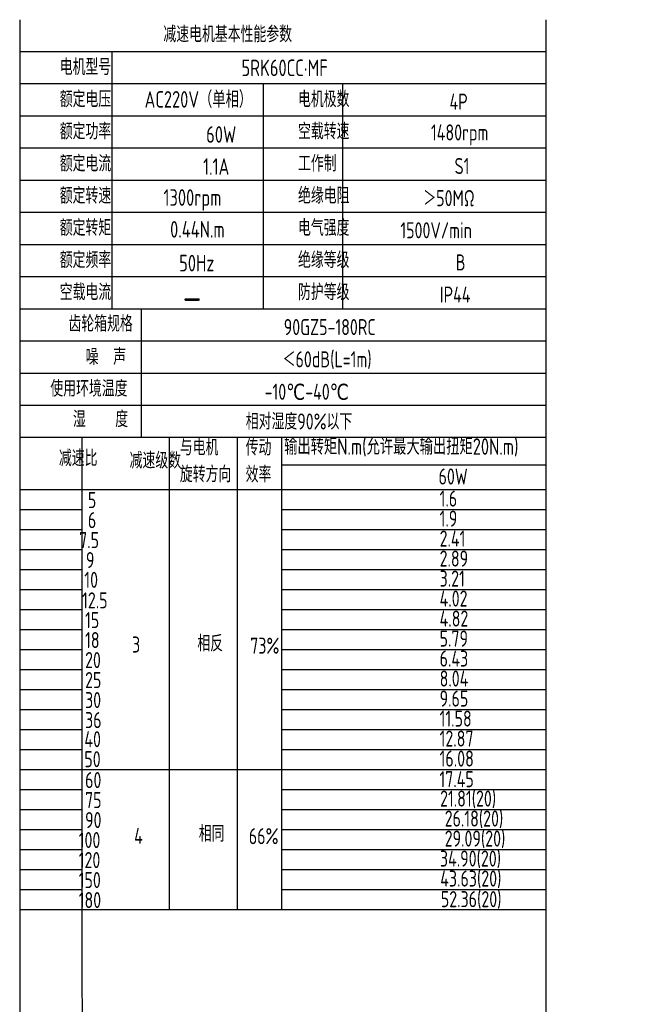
# Model space of a CAD drawing. Header units: inches. Extents: x 837 to 6223, y -2862 to 3098.
# Tile 49 of 139: x 4189 to 4491, y -692 to -211. Entities that reach past the tile are written whole.
import ezdxf

# ---------------------------------------------------------------- set-up
doc = ezdxf.new("R2010")
doc.units = ezdxf.units.IN
doc.header["$LTSCALE"] = 10
doc.header["$MEASUREMENT"] = 0
for name, color, linetype in [('1轮廓实线层', 7, 'Continuous'), ('2细线层', 4, 'Continuous'), ('6文字层', 3, 'Continuous')]:
    doc.layers.add(name, color=color, linetype=linetype)
doc.styles.add('PC_TEXTSTYLE', font='isocp.shx', dxfattribs={"width": 0.8, "bigfont": 'HZFS.SHX'})

msp = doc.modelspace()

# ---------------------------------------------------------------- linework, layer by layer
at = {"layer": '1轮廓实线层'}
for p, q in [((4189.22651, -211.26382), (4189.22651, -378.2044)), ((4189.22651, -211.26382), (4189.22651, -384.04972)), ((4446.17335, -211.26383), (4446.17335, -658.18914)), ((4189.22651, -381.77601), (4189.22651, -686.2503)), ((4189.22651, -387.74639), (4189.22651, -702.88167)), ((4189.22651, -643.06972), (4189.22651, -846.60125)), ((4189.22651, -658.18914), (4189.22651, -846.60125)), ((4446.17335, -658.18914), (4446.48544, -846.60123))]:
    msp.add_line(p, q, dxfattribs=at)
at = {"layer": '1轮廓实线层', "color": 4}
for p, q in [((4317.24984, -428.79599), (4446.17334, -428.79599)), ((4317.24984, -440.80711), (4360.16496, -440.80711))]:
    msp.add_line(p, q, dxfattribs=at)
at = {"layer": '2细线层'}
for p, q in [((4446.17334, -226.97163), (4189.22651, -226.97163)), ((4234.23467, -226.97163), (4234.23467, -352.6341)), ((4446.17334, -242.67944), (4189.22651, -242.67944)), ((4308.21633, -242.67944), (4308.21633, -352.6341)), ((4346.96062, -242.67944), (4346.96062, -352.6341)), ((4446.17334, -258.38725), (4189.22651, -258.38725)), ((4446.17334, -274.09506), (4189.22651, -274.09506)), ((4446.17334, -289.80287), (4189.22651, -289.80287)), ((4446.17334, -305.51068), (4189.22651, -305.51068)), ((4446.17334, -321.21849), (4189.22651, -321.21849)), ((4446.17334, -336.9263), (4189.22651, -336.9263)), ((4446.17334, -352.6341), (4189.22651, -352.6341)), ((4248.5144, -352.6341), (4248.5144, -415.46534)), ((4446.17334, -368.34191), (4189.22651, -368.34191)), ((4446.17334, -384.04972), (4189.22651, -384.04972)), ((4446.17334, -384.04972), (4189.22651, -384.04972)), ((4446.17334, -399.75753), (4189.22651, -399.75753)), ((4446.17334, -399.75753), (4189.22651, -399.75753)), ((4381.70973, -415.46534), (4189.22651, -415.46534)), ((4446.17334, -415.46534), (4189.22651, -415.46534)), ((4219.75279, -675.29925), (4219.75279, -415.46535)), ((4262.41015, -645.98773), (4262.41015, -415.46534)), ((4295.58273, -645.98773), (4295.58273, -415.46534)), ((4317.24984, -645.98773), (4317.24984, -415.46534)), ((4189.22651, -440.80711), (4446.17334, -440.80711)), ((4189.22651, -450.57761), (4219.75278, -450.57761)), ((4317.24984, -450.57761), (4446.17334, -450.57761)), ((4189.22651, -460.34812), (4219.75278, -460.34812)), ((4317.24984, -460.34812), (4446.17334, -460.34812)), ((4189.22651, -470.11863), (4219.75278, -470.11863)), ((4317.24984, -470.11863), (4446.17334, -470.11863)), ((4189.22651, -479.88913), (4219.75278, -479.88913)), ((4317.24984, -479.88913), (4446.17334, -479.88913)), ((4189.22651, -489.65964), (4219.75278, -489.65964)), ((4317.24984, -489.65964), (4446.17334, -489.65964)), ((4189.22651, -499.43014), (4219.75278, -499.43014)), ((4317.24984, -499.43014), (4446.17334, -499.43014)), ((4189.22651, -509.20065), (4219.75278, -509.20065)), ((4317.24984, -509.20065), (4446.17334, -509.20065)), ((4189.22651, -518.97115), (4219.75278, -518.97115)), ((4317.24984, -518.97115), (4446.17334, -518.97115)), ((4189.22651, -528.74166), (4219.75278, -528.74166)), ((4317.24984, -528.74166), (4446.17334, -528.74166)), ((4189.22651, -538.51216), (4219.75278, -538.51216)), ((4317.24984, -538.51216), (4446.17334, -538.51216)), ((4189.22651, -548.28267), (4219.75278, -548.28267)), ((4317.24984, -548.28267), (4446.17334, -548.28267)), ((4189.22651, -558.05318), (4219.75278, -558.05318)), ((4317.24984, -558.05318), (4446.17334, -558.05318)), ((4189.22651, -567.82368), (4219.75278, -567.82368)), ((4317.24984, -567.82368), (4446.17334, -567.82368)), ((4189.22651, -577.59419), (4317.24984, -577.59419)), ((4317.24984, -577.59419), (4446.17334, -577.59419)), ((4189.22651, -587.36469), (4219.75278, -587.36469)), ((4317.24984, -587.36469), (4446.17334, -587.36469)), ((4189.22651, -597.1352), (4219.75278, -597.1352)), ((4317.24984, -597.1352), (4446.17334, -597.1352)), ((4189.22651, -606.9057), (4219.75278, -606.9057)), ((4317.24984, -606.9057), (4446.17334, -606.9057)), ((4189.22651, -616.67621), (4219.75278, -616.67621)), ((4317.24984, -616.67621), (4446.17334, -616.67621)), ((4189.22651, -626.44672), (4219.75278, -626.44672)), ((4317.24984, -626.44672), (4446.17334, -626.44672)), ((4189.22651, -636.21722), (4219.75278, -636.21722)), ((4317.24984, -636.21722), (4446.17334, -636.21722)), ((4189.22651, -645.98773), (4317.24984, -645.98773)), ((4317.24984, -645.98773), (4446.17334, -645.98773)), ((4220.20371, -846.60123), (4219.75279, -675.29925))]:
    msp.add_line(p, q, dxfattribs=at)

# ---------------------------------------------------------------- texts
at = {"layer": '6文字层', "attachment_point": 1, "style": 'PC_TEXTSTYLE'}
for s, insert, char_height, width in [('{\\C3;减速电机基本性能参数}', (4259.41845, -214.43477), 7.8539044, 91.6376662), ('{\\C3;         电机型号 }', (4176.46161, -230.4836), 7.8539044, 91.6376662), ('\\pi23.649;{\\C3;      5RK60CC·MF}', (4251.67742, -230.73121), 8.100556, 112.3650494), ('{\\C3;         额定电压}', (4176.46161, -246.19141), 7.8539044, 91.6376662), ('{\\C3;       AC220V（单相）}', (4224.3065, -246.15718), 8.100556, 94.5155433), ('{\\C3;         电机极数}', (4292.83865, -246.19141), 7.8539044, 91.6376662), ('{\\C3;         4P}', (4366.85769, -247.39701), 7.8539044, 91.6376662), ('{\\C3;         额定功率}', (4176.46161, -261.89922), 7.8539044, 91.6376662), ('{\\C3;              60W }', (4228.43503, -263.29738), 8.100556, 94.5155433), ('{\\C3;         空载转速}', (4292.83865, -261.89922), 7.8539044, 91.6376662), ('{\\C3;          1480rpm}', (4354.18859, -262.42287), 7.8539044, 91.6376662), ('{\\C3;         额定电流}', (4176.46161, -277.60703), 7.8539044, 91.6376662), ('{\\C3;              1.1A}', (4226.9586, -278.9717), 8.100556, 94.5155433), ('{\\C3;         工作制}', (4292.83865, -277.60703), 7.8539044, 91.6376662), ('{\\C3;           S1}', (4362.12448, -278.81262), 7.8539044, 91.6376662), ('{\\C3;         额定转速}', (4176.46161, -293.31484), 7.8539044, 91.6376662), ('{\\C3;         绝缘电阻}', (4292.83865, -293.31484), 7.8539044, 91.6376662), ('{\\C3;       1300rpm}', (4233.56142, -294.09538), 8.100556, 94.5155433), ('{\\C3;       ＞50MΩ}', (4361.237, -294.52043), 7.8539044, 91.6376662), ('{\\C3;         额定转矩}', (4176.46161, -309.02265), 7.8539044, 91.6376662), ('{\\C3;         电气强度}', (4292.83865, -309.02265), 7.8539044, 91.6376662), ('{\\C3;       0.44N.m}', (4236.75622, -309.64127), 8.100556, 94.5155433), ('{\\C3;  1500V/min}', (4367.98455, -310.22824), 7.8539044, 91.6376662), ('{\\C3;         额定频率}', (4176.46161, -324.73046), 7.8539044, 91.6376662), ('{\\C3;        50Hz}', (4237.48561, -326.1411), 8.100556, 94.5155433), ('{\\C3;         绝缘等级}', (4292.83865, -324.73046), 7.8539044, 91.6376662), ('{\\C3;          B}', (4366.26604, -325.93605), 7.8539044, 91.6376662), ('{\\C3;         空载电流}', (4176.46161, -340.43827), 7.8539044, 91.6376662), ('{\\C3;         防护等级}', (4292.83865, -340.43827), 7.8539044, 91.6376662), ('{\\C3;         IP44}', (4362.12448, -341.64386), 7.8539044, 91.6376662), ('{\\C3;        \\H1.6708x;—}', (4240.24209, -340.0848), 7.8539044, 91.6376662), ('{\\C3;              齿轮箱规格}', (4162.76571, -355.86541), 7.8539044, 91.6376662), ('{\\C3;             90GZ5-180RC}', (4271.50288, -357.50559), 7.8539044, 91.6376662), ('{\\C3;              噪  声}', (4171.14378, -372.06108), 7.8539044, 91.6376662), ('{\\C3;              ＜60dB(L=1m)}', (4267.36988, -373.26149), 7.8539044, 91.6376662), ('{\\C3;       使用环境温度}', (4179.03836, -387.56169), 7.8539044, 91.6376662), ('{\\C3;       -10℃-40℃}', (4283.72308, -389.12319), 7.8539044, 91.6376662), ('{\\C3;           湿    度}', (4175.73534, -402.52151), 7.8539044, 91.6376662), ('{\\C3;      相对湿度90%以下}', (4278.10239, -403.64017), 7.8539044, 91.6376662), ('{\\C3;与电机\\P旋转方向}', (4267.4467, -416.31959), 7.853904, 91.6376662), ('{\\C3;传动\\P效率}', (4299.59294, -416.40189), 7.853904, 91.6376662), ('{\\C3;输出转矩N.m(允许最大输出扭矩20N.m)}', (4318.39049, -415.75146), 8.100556, 140.9134884), ('{\\C3;              减速比}', (4158.09346, -421.56586), 7.8539044, 91.6376662), ('{\\C3;              减速级数}', (4192.62143, -422.70503), 7.8539044, 91.6376662), ('{\\C3;                60W}', (4336.34726, -430.5161), 7.8539044, 91.6376662), ('{\\C3;                   5}', (4154.28884, -442.0414), 7.8539044, 91.6376662), ('{\\C3;                1.6}', (4336.85885, -441.30442), 7.8539044, 91.6376662), ('{\\C3;                   6}', (4154.28884, -451.81191), 7.8539044, 91.6376662), ('{\\C3;                1.9}', (4336.85885, -451.07492), 7.8539044, 91.6376662), ('{\\C3;                  7.5}', (4153.59966, -461.58241), 7.8539044, 91.6376662), ('{\\C3;                2.41}', (4336.85885, -460.84543), 7.8539044, 91.6376662), ('{\\C3;                  9}', (4156.90852, -471.35292), 7.8539044, 91.6376662), ('{\\C3;                2.89}', (4336.85885, -470.61593), 7.8539044, 91.6376662), ('{\\C3;                   10}', (4152.54131, -481.00518), 7.8539044, 91.6376662), ('{\\C3;                3.21}', (4336.85885, -480.38644), 7.8539044, 91.6376662), ('{\\C3;                4.02}', (4336.85885, -490.15694), 7.8539044, 91.6376662), ('{\\C3;                   12.5}', (4151.44848, -491.01567), 7.8539044, 91.6376662), ('{\\C3;                4.82}', (4336.85885, -499.92745), 7.8539044, 91.6376662), ('{\\C3;                   15}', (4152.9105, -500.66443), 7.8539044, 91.6376662), ('{\\C3;                5.79}', (4336.85885, -509.69796), 7.8539044, 91.6376662), ('{\\C3;                   18}', (4152.9105, -510.43494), 7.8539044, 91.6376662), ('{\\C3;     3}', (4226.14812, -512.62331), 7.8539044, 91.6376662), ('{\\C3;     相反}', (4258.04477, -512.06619), 7.8539044, 91.6376662), ('{\\C3;  73%}', (4294.65012, -513.16147), 7.8539044, 91.6376662), ('{\\C3;                6.43}', (4336.85885, -519.46846), 7.8539044, 91.6376662), ('{\\C3;                   20}', (4152.9105, -520.20545), 7.8539044, 91.6376662), ('{\\C3;                8.04}', (4336.85885, -529.23897), 7.8539044, 91.6376662), ('{\\C3;                   25}', (4152.9105, -529.97595), 7.8539044, 91.6376662), ('{\\C3;                   30}', (4152.9105, -539.74646), 7.8539044, 91.6376662), ('{\\C3;                9.65}', (4336.85885, -539.00947), 7.8539044, 91.6376662), ('{\\C3;                   36}', (4152.9105, -549.51696), 7.8539044, 91.6376662), ('{\\C3;                11.58}', (4336.85885, -548.77998), 7.8539044, 91.6376662), ('{\\C3;                   40}', (4152.55109, -558.85204), 7.8539044, 91.6376662), ('{\\C3;                12.87}', (4336.85885, -558.55048), 7.8539044, 91.6376662), ('{\\C3;                   50}', (4152.55109, -568.62254), 7.8539044, 91.6376662), ('{\\C3;                16.08}', (4336.85885, -568.32099), 7.8539044, 91.6376662), ('{\\C3;                   60}', (4152.9105, -578.82848), 7.8539044, 91.6376662), ('{\\C3;                17.45}', (4336.7695, -578.39219), 7.8539044, 91.6376662), ('{\\C3;                   75}', (4152.9105, -588.59899), 7.8539044, 91.6376662), ('{\\C3;                 21.81(20)}', (4333.51023, -587.862), 7.8539044, 91.6376662), ('{\\C3;                   90}', (4152.9105, -598.36949), 7.8539044, 91.6376662), ('{\\C3;                  26.18(20)}', (4332.14644, -597.63251), 7.8539044, 91.6376662), ('{\\C3;     4}', (4227.18196, -606.06744), 7.8539044, 91.6376662), ('{\\C3;     相同}', (4258.75646, -605.01684), 7.8539044, 91.6376662), ('{\\C3;   66%}', (4290.36026, -606.23543), 7.8539044, 91.6376662), ('{\\C3;                  100}', (4153.39533, -608.14), 7.8539044, 91.6376662), ('{\\C3;                  29.09(20)}', (4332.14644, -607.40301), 7.8539044, 91.6376662), ('{\\C3;                  120}', (4153.39533, -617.9105), 7.8539044, 91.6376662), ('{\\C3;                34.90(20)}', (4337.02634, -617.17352), 7.8539044, 91.6376662), ('{\\C3;                  150}', (4153.39533, -627.68101), 7.8539044, 91.6376662), ('{\\C3;                43.63(20)}', (4337.1699, -626.94402), 7.8539044, 91.6376662), ('{\\C3;                  180}', (4153.39533, -637.45151), 7.8539044, 91.6376662), ('{\\C3;                52.36(20)}', (4337.4571, -637.00153), 7.8539044, 91.6376662)]:
    msp.add_mtext(s, dxfattribs=dict(at, insert=insert, char_height=char_height, width=width))

doc.saveas('drawing.dxf')
